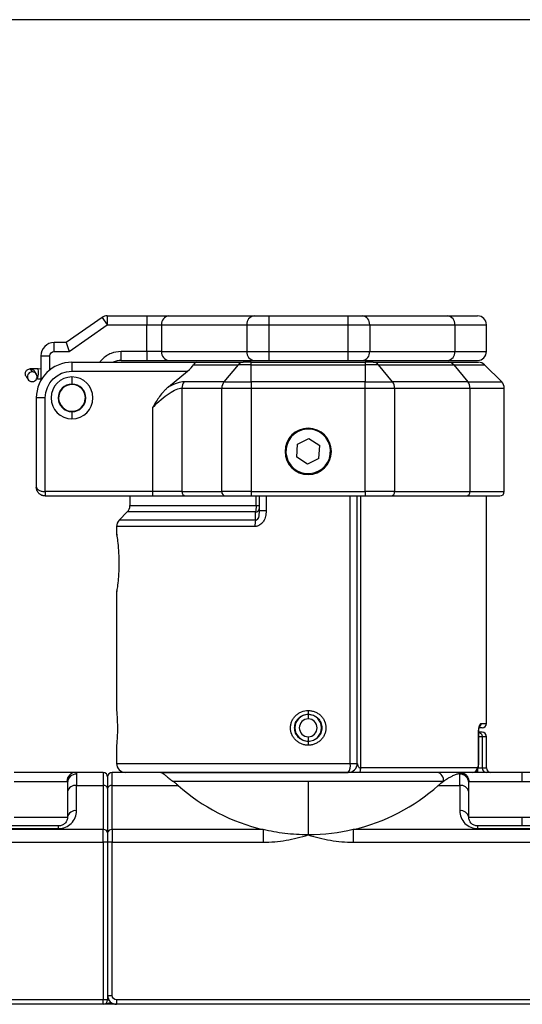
# Model space of a CAD drawing. Header units: millimetres. Extents: x 19 to 819, y 19 to 629.
# Tile 3 of 70: x 138 to 194, y 101 to 211. Entities that reach past the tile are written whole.
import ezdxf

# ---------------------------------------------------------------- set-up
doc = ezdxf.new("R2010")
doc.units = ezdxf.units.MM
doc.header["$LTSCALE"] = 3
doc.linetypes.add('SLD-Solid', pattern=[0])
doc.layers.add('DIMENSIONS', color=140, linetype='SLD-Solid', lineweight=25)
doc.styles.add('SLDTEXTSTYLE0', font='VERDANA.TTF')
doc.dimstyles.new('SLDDIMSTYLE4', dxfattribs={"dimtxt": 6.474023, "dimasz": 9.906, "dimexe": 0, "dimexo": 0.0625, "dimgap": 1.618506, "dimtad": 0, "dimtih": 1, "dimtoh": 1, "dimrnd": 1e-09, "dimzin": 12, "dimdsep": 46, "dimtxsty": 'SLDTEXTSTYLE0', "dimsah": 1, "dimcen": 0.09, "dimadec": 0, "dimazin": 3, "dimtfac": 1, "dimtofl": 0, "dimtmove": 0, "dimatfit": 3, "dimfxl": 0, "dimfrac": 2, "dimtolj": 1, "dimtzin": 12, "dimarcsym": 0})

# ---------------------------------------------------------------- blocks, each defined once
blk = doc.blocks.new('_D_6')
at = {"layer": 'DIMENSIONS'}
for p, q in [((217.24, 210.94), (28.54, 210.94)), ((38.06, 210.94), (38.06, 166.06)), ((28.45, 154.33), (26.27, 154.33)), ((26.27, 154.33), (26.27, 144.04)), ((47.68, 154.33), (49.86, 154.33)), ((49.86, 154.33), (49.86, 144.04)), ((26.27, 144.04), (28.45, 144.04)), ((49.86, 144.04), (47.68, 144.04)), ((38.06, 100.53), (38.06, 142.59)), ((88.03, 100.53), (28.54, 100.53))]:
    blk.add_line(p, q, dxfattribs=at)
for points in [[(38.06, 210.94), (36.54, 201.03), (39.59, 201.03)], [(38.06, 100.53), (39.59, 110.44), (36.54, 110.44)]]:
    blk.add_solid(points, dxfattribs=at)
at = {"layer": 'DIMENSIONS', "char_height": 6.35, "attachment_point": 1, "style": 'SLDTEXTSTYLE0'}
for s, insert in [('110.4', (25.75, 163.84)), ('4.35', (28.45, 152.1))]:
    blk.add_mtext(s, dxfattribs=dict(at, insert=insert))

msp = doc.modelspace()

# ---------------------------------------------------------------- linework, layer by layer
for p, q in [((147.2258, 177.5489), (143.1997, 174.7298)), ((143.515, 173.7298), (147.7994, 176.7298)), ((147.2258, 177.5489), (147.7994, 176.7298)), ((147.7994, 177.7298), (147.7994, 176.7298)), ((147.7994, 177.7298), (152.2395, 177.7298)), ((147.7994, 176.7298), (152.2395, 176.7298)), ((152.2395, 177.7298), (152.2395, 176.7298)), ((152.2395, 176.7298), (153.8853, 176.7298)), ((152.2395, 173.7298), (152.2395, 176.7298)), ((153.8853, 176.7298), (153.8889, 176.7298)), ((153.8853, 176.7298), (153.8853, 173.7298)), ((153.8889, 176.7298), (163.4488, 176.7298)), ((153.8889, 176.7298), (153.8889, 173.7298)), ((154.7116, 177.7298), (164.2716, 177.7298)), ((163.4488, 176.7298), (165.917, 176.7298)), ((163.4488, 176.7298), (163.4488, 173.7298)), ((165.917, 177.7298), (165.917, 176.7298)), ((165.917, 177.7298), (174.7697, 177.7298)), ((165.917, 176.7298), (174.7697, 176.7298)), ((165.917, 176.7298), (165.917, 173.7298)), ((174.7697, 177.7298), (174.7697, 176.7298)), ((174.7697, 176.7298), (177.2379, 176.7298)), ((174.7697, 176.7298), (174.7697, 173.7298)), ((176.4152, 177.7298), (185.9751, 177.7298)), ((177.2379, 176.7298), (177.2379, 173.7298)), ((177.2379, 176.7298), (186.7979, 176.7298)), ((186.7979, 176.7298), (186.7979, 173.7298)), ((186.7979, 176.7298), (190.3434, 176.7298)), ((190.3434, 173.7298), (190.3434, 176.7298)), ((141.8434, 173.7298), (141.8434, 174.7298)), ((143.1997, 174.7298), (141.8434, 174.7298)), ((143.1997, 174.7298), (143.515, 173.7298)), ((141.8434, 173.7298), (143.515, 173.7298)), ((152.2395, 173.7298), (149.3434, 173.7298)), ((149.3434, 172.7298), (149.3434, 173.7298)), ((153.8853, 173.7298), (152.2395, 173.7298)), ((152.2395, 173.7298), (152.2395, 172.7298)), ((153.8853, 173.7298), (153.8889, 173.7298)), ((153.8889, 173.7298), (163.4488, 173.7298)), ((163.4488, 173.7298), (165.917, 173.7298)), ((165.917, 173.7298), (165.917, 172.7298)), ((165.917, 173.7298), (174.7697, 173.7298)), ((174.7697, 173.7298), (174.7697, 172.7298)), ((174.7697, 173.7298), (177.2379, 173.7298)), ((177.2379, 173.7298), (186.7979, 173.7298)), ((186.7979, 173.7298), (190.3434, 173.7298)), ((140.3434, 173.2298), (140.3434, 170.4663)), ((140.3434, 173.2298), (141.3434, 173.2298)), ((141.3434, 171.6523), (141.3434, 173.2298)), ((143.8434, 172.5298), (143.8434, 171.5298)), ((143.8434, 172.5298), (157.8314, 172.5298)), ((149.3434, 172.7298), (152.2395, 172.7298)), ((154.7116, 172.7298), (164.2716, 172.7298)), ((157.459, 172.2369), (162.4716, 172.2369)), ((157.8314, 172.5298), (163.0547, 172.5298)), ((162.4716, 172.2369), (160.8931, 170.3227)), ((163.9501, 172.2369), (162.4716, 172.2369)), ((163.9501, 172.2369), (163.9501, 172.5298)), ((163.9501, 172.5298), (176.7366, 172.5298)), ((163.9501, 170.3227), (163.9501, 172.2369)), ((163.9501, 172.2369), (176.7366, 172.2369)), ((165.917, 172.7298), (174.7697, 172.7298)), ((176.4152, 172.7298), (185.9751, 172.7298)), ((176.7366, 172.5298), (176.7366, 172.2369)), ((176.7366, 172.2369), (176.7366, 170.3227)), ((178.2151, 172.2369), (176.7366, 172.2369)), ((177.632, 172.5298), (186.0819, 172.5298)), ((179.7936, 170.3227), (178.2151, 172.2369)), ((178.2151, 172.2369), (186.665, 172.2369)), ((186.665, 172.2369), (188.2435, 170.3227)), ((186.665, 172.2369), (190.1363, 172.2369)), ((192.0505, 170.3227), (190.1363, 172.2369)), ((139.1513, 171.7798), (139.3695, 171.4426)), ((139.8453, 171.1953), (139.6348, 171.5206)), ((140.3434, 171.7609), (140.0545, 171.7794)), ((143.8434, 171.5298), (156.8024, 171.5298)), ((154.6684, 169.77), (156.8024, 171.5298)), ((138.6985, 170.9428), (138.9227, 170.5962)), ((139.8903, 170.7092), (139.9966, 170.703)), ((139.984, 170.6817), (140.3434, 170.6586)), ((143.8434, 170.8798), (143.8434, 170.0798)), ((160.8931, 170.3227), (156.4167, 170.3227)), ((160.8931, 170.3227), (163.9501, 170.3227)), ((163.9501, 170.3227), (163.9501, 169.6155)), ((176.7366, 170.3227), (163.9501, 170.3227)), ((176.7366, 169.6155), (176.7366, 170.3227)), ((176.7366, 170.3227), (179.7936, 170.3227)), ((188.2435, 170.3227), (179.7936, 170.3227)), ((188.2435, 170.3227), (192.0505, 170.3227)), ((156.1751, 169.6155), (160.6516, 169.6155)), ((156.1751, 169.6155), (156.1751, 158.0298)), ((160.6516, 169.6155), (163.9501, 169.6155)), ((160.6516, 158.0298), (160.6516, 169.6155)), ((163.9501, 169.6155), (176.7366, 169.6155)), ((163.9501, 169.6155), (163.9501, 158.0298)), ((176.7366, 158.0298), (176.7366, 169.6155)), ((176.7366, 169.6155), (180.0351, 169.6155)), ((180.0351, 169.6155), (180.0351, 158.0298)), ((180.0351, 169.6155), (188.485, 169.6155)), ((188.485, 169.6155), (188.485, 158.0298)), ((188.485, 169.6155), (192.3434, 169.6155)), ((192.3434, 158.0298), (192.3434, 169.6155)), ((139.8434, 168.5298), (139.8434, 158.5298)), ((140.8434, 168.5298), (139.8434, 168.5298)), ((140.8434, 158.0298), (140.8434, 168.5298)), ((143.8434, 166.9798), (143.8434, 166.1798)), ((152.8767, 167.444), (152.8767, 158.0298)), ((170.3434, 165.0298), (170.3434, 165.1298)), ((169.1384, 163.3244), (170.429, 163.9706)), ((170.429, 163.9706), (171.634, 163.176)), ((169.0527, 161.8835), (169.1384, 163.3244)), ((171.5483, 161.7352), (171.634, 163.176)), ((170.2577, 161.0889), (169.0527, 161.8835)), ((171.5483, 161.7352), (170.2577, 161.0889)), ((170.3434, 159.9298), (170.3434, 160.0298)), ((152.8767, 158.0298), (140.8434, 158.0298)), ((140.8434, 158.0298), (140.8434, 157.5298)), ((156.1751, 158.0298), (152.8767, 158.0298)), ((152.8767, 158.0298), (152.8767, 157.5298)), ((156.1751, 158.0298), (160.6516, 158.0298)), ((163.9501, 158.0298), (160.6516, 158.0298)), ((163.9501, 158.0298), (163.9501, 157.5298)), ((163.9501, 158.0298), (176.7366, 158.0298)), ((180.0351, 158.0298), (176.7366, 158.0298)), ((176.7366, 158.0298), (176.7366, 157.5298)), ((180.0351, 158.0298), (188.485, 158.0298)), ((188.485, 158.0298), (192.3434, 158.0298)), ((140.8434, 157.5298), (152.8767, 157.5298)), ((150.3434, 157.5298), (150.3434, 156.444)), ((156.5874, 157.5298), (161.0639, 157.5298)), ((163.9501, 157.5298), (176.7366, 157.5298)), ((164.4897, 156.444), (164.4897, 157.5298)), ((164.8434, 157.5298), (164.8434, 155.8563)), ((165.6239, 157.5298), (165.6239, 155.8563)), ((175.0629, 127.5298), (175.0629, 157.5298)), ((175.8434, 127.5298), (175.8434, 157.5298)), ((176.197, 157.5298), (176.197, 127.0298)), ((179.6228, 157.5298), (188.0727, 157.5298)), ((190.3434, 132.0298), (190.3434, 157.5298)), ((149.1363, 154.8227), (150.0505, 155.7369)), ((164.4461, 155.7369), (150.0505, 155.7369)), ((150.3434, 156.444), (164.4897, 156.444)), ((164.4418, 154.8227), (164.4461, 155.7369)), ((164.4897, 156.444), (164.8434, 156.444)), ((165.6239, 155.8563), (164.8434, 155.8563)), ((164.4418, 154.8227), (149.1363, 154.8227)), ((148.8434, 154.1155), (148.8434, 153.2686)), ((164.3603, 154.1155), (148.8434, 154.1155)), ((148.8661, 146.8916), (148.8646, 146.8708)), ((148.8434, 146.7903), (148.8434, 133.5072)), ((148.8573, 146.8189), (148.8528, 146.7903)), ((170.3434, 133.0548), (170.8886, 132.9462)), ((170.3434, 133.0298), (170.3434, 132.5298)), ((170.3455, 133.474), (170.345, 133.0548)), ((189.7409, 132.0298), (190.3434, 132.0298)), ((170.3434, 130.5298), (170.3434, 130.0298)), ((189.4541, 127.5298), (189.4541, 131.0298)), ((189.4541, 131.0298), (189.4763, 131.0298)), ((189.4763, 127.5298), (189.4763, 131.0298)), ((189.8626, 130.5298), (189.4763, 130.5298)), ((189.8626, 130.5298), (189.8626, 127.0298)), ((190.3434, 130.5298), (189.8626, 130.5298)), ((190.3434, 127.0298), (190.3434, 130.5298)), ((148.8434, 129.5524), (148.8434, 127.5298)), ((170.3434, 130.0048), (170.3434, 129.5855)), ((148.8434, 127.5298), (175.0629, 127.5298)), ((175.0629, 127.5298), (175.8434, 127.5298)), ((189.2883, 127.0298), (176.197, 127.0298)), ((189.3746, 127.0298), (189.8626, 127.0298)), ((189.3746, 126.5298), (189.3746, 126.9686)), ((189.4763, 127.5298), (189.4541, 127.5298)), ((189.8626, 127.0298), (190.3434, 127.0298)), ((147.3434, 126.5298), (144.2609, 126.5298)), ((144.3434, 126.3472), (144.3434, 125.0653)), ((147.3434, 126.5298), (147.3434, 125.0653)), ((148.3434, 125.0653), (148.3434, 126.5298)), ((153.7952, 126.5298), (148.3434, 126.5298)), ((187.3434, 125.0653), (187.3434, 126.3472)), ((194.3434, 125.5298), (194.3434, 126.5298)), ((137.3434, 125.5298), (143.2727, 125.5298)), ((144.3434, 122.2369), (144.3434, 125.0653)), ((144.3434, 125.0653), (147.3434, 125.0653)), ((147.3434, 125.0653), (147.3434, 120.1155)), ((148.3434, 125.0653), (155.7515, 125.0653)), ((148.3434, 120.1155), (148.3434, 125.0653)), ((170.3434, 125.5298), (155.1688, 125.5298)), ((170.3434, 125.5298), (170.3434, 119.5298)), ((185.518, 125.5298), (170.3434, 125.5298)), ((184.9352, 125.0653), (187.3434, 125.0653)), ((187.3434, 125.0653), (187.3434, 122.2369)), ((188.3643, 125.5298), (194.3434, 125.5298)), ((194.3434, 125.5298), (200.2727, 125.5298)), ((143.3434, 124.3582), (143.3434, 121.5298)), ((147.8434, 124.7117), (147.8434, 119.762)), ((188.3434, 121.5298), (188.3434, 124.3582)), ((137.3434, 121.5298), (143.3434, 121.5298)), ((188.3434, 121.5298), (194.3434, 121.5298)), ((194.3434, 121.5298), (200.3434, 121.5298)), ((194.3434, 120.5298), (194.3434, 121.5298)), ((142.3434, 120.5298), (132.3434, 120.5298)), ((142.3434, 120.2369), (142.3434, 120.5298)), ((189.3434, 120.5298), (189.3434, 120.2369)), ((199.3434, 120.5298), (189.3434, 120.5298)), ((147.3434, 120.1155), (118.3863, 120.1155)), ((132.3434, 120.2369), (142.3434, 120.2369)), ((147.3434, 118.7013), (147.3434, 120.1155)), ((148.3434, 120.1155), (148.3434, 118.7013)), ((165.3004, 120.1155), (148.3434, 120.1155)), ((165.3004, 120.1155), (165.3004, 118.7013)), ((175.3863, 120.1155), (175.3863, 118.7013)), ((204.3434, 120.1155), (175.3863, 120.1155)), ((189.3434, 120.2369), (199.3434, 120.2369)), ((118.3863, 118.7013), (147.3434, 118.7013)), ((147.3434, 118.7013), (147.3434, 101.0298)), ((147.8434, 118.7013), (147.3434, 118.7013)), ((147.8434, 118.7013), (147.8434, 101.0298)), ((147.8434, 118.7013), (147.8434, 101.5298)), ((148.3434, 118.7013), (147.8434, 118.7013)), ((148.3434, 101.5298), (148.3434, 118.7013)), ((148.3434, 118.7013), (165.3004, 118.7013)), ((175.3863, 118.7013), (204.3434, 118.7013)), ((147.3434, 101.0298), (91.8434, 101.0298)), ((147.3434, 100.5298), (91.8434, 100.5298)), ((147.3434, 100.5298), (147.3434, 101.0298)), ((147.8434, 101.0298), (147.3434, 101.0298)), ((148.8434, 100.5298), (147.3434, 100.5298)), ((147.8434, 101.5298), (148.3434, 101.5298)), ((147.8434, 101.0298), (147.9773, 101.0298)), ((204.3434, 101.0298), (148.8434, 101.0298)), ((148.8434, 101.0298), (148.8434, 100.5298)), ((204.3434, 100.5298), (148.8434, 100.5298))]:
    msp.add_line(p, q)
at = {"flags": 128}
for points in [[(148.8715, 153.1495), (148.8626, 153.1834), (148.8573, 153.2406)], [(148.8573, 146.8189), (148.8626, 146.8761), (148.8661, 146.8917)], [(176.197, 127.0298), (176.1942, 126.9322), (176.1859, 126.8384), (176.1724, 126.752), (176.1542, 126.6762), (176.132, 126.614), (176.1067, 126.5678), (176.0792, 126.5394), (176.0507, 126.5298)]]:
    msp.add_lwpolyline(points, dxfattribs=at)
for centre, radius, start, end in [((147.7994, 176.7298), 1, 90, 125), ((154.8063, 176.8105), 0.9245, 96.089692, 185.008171), ((154.8098, 176.8105), 0.9244, 96.096969, 185.013061), ((164.3698, 176.8105), 0.9244, 96.096969, 185.013061), ((176.317, 176.8105), 0.9244, 354.986939, 83.903031), ((185.877, 176.8105), 0.9244, 354.986939, 83.903031), ((189.3434, 176.7298), 1, 0, 90), ((141.8434, 173.2298), 1.5, 90, 180), ((154.8063, 173.6491), 0.9245, 174.991829, 263.910308), ((154.8098, 173.649), 0.9244, 174.986939, 263.903031), ((164.3698, 173.649), 0.9244, 174.986939, 263.903031), ((176.317, 173.649), 0.9244, 276.096969, 5.013061), ((185.877, 173.649), 0.9244, 276.096969, 5.013061), ((189.3434, 173.7298), 1, 270, 0), ((143.8434, 168.5298), 4, 90, 180), ((149.3434, 170.7298), 2, 90, 115.841933), ((163.0715, 171.7695), 0.7604, 91.263552, 142.078017), ((177.6152, 171.7695), 0.7604, 37.921983, 88.736448), ((186.0651, 171.7695), 0.7604, 37.921983, 88.736448), ((189.4292, 171.5298), 1, 45, 90), ((136.9931, 171.425), 3.0819, 346.042816, 6.602943), ((143.8434, 168.5298), 2.35, 90, 270), ((143.8434, 168.5298), 1.55, 90, 180), ((143.8434, 168.5298), 1.5, 339.038798, 159.038798), ((143.8434, 168.5298), 2.35, 270, 90), ((143.8434, 168.5298), 1.55, 0, 90), ((157.2905, 169.6294), 1.1155, 141.572622, 180.710279), ((161.767, 169.6294), 1.1155, 141.572622, 180.710279), ((178.9198, 169.6294), 1.1155, 359.289721, 38.427378), ((187.3696, 169.6294), 1.1155, 359.289721, 38.427378), ((191.3434, 169.6155), 1, 0, 45), ((143.8434, 168.5298), 1.5, 159.038798, 339.038798), ((143.8434, 168.5298), 1.55, 180, 270), ((143.8434, 168.5298), 1.55, 270, 0), ((170.3434, 162.5298), 2.6, 90, 270), ((170.3434, 162.5298), 2.5, 26.597195, 206.597195), ((170.3434, 162.5298), 2.6, 270, 90), ((170.3434, 162.5298), 2.5, 206.597195, 26.597195), ((156.6359, 157.9898), 0.4626, 175.038982, 263.980314), ((161.1124, 157.9898), 0.4626, 175.038982, 263.980314), ((179.5743, 157.9898), 0.4626, 276.019686, 4.961018), ((188.0242, 157.9898), 0.4626, 276.019686, 4.961018), ((191.8434, 158.0298), 0.5, 270, 0), ((149.3434, 156.444), 1, 315, 0), ((164.4337, 156.1507), 0.4141, 271.715045, 351.622555), ((149.8434, 154.1155), 1, 135, 180), ((167.1224, 154.1554), 2.7624, 166.022286, 180.82687), ((170.3434, 131.5298), 1.5, 90, 270), ((170.3434, 131.5298), 1, 90, 270), ((170.3434, 131.5298), 1.525, 89.937656, 90), ((170.3434, 131.5298), 1.5, 270, 90), ((170.3434, 131.5298), 1, 270, 90), ((189.2383, 132.0267), 0.5027, 304.053976, 0.352842), ((189.8434, 132.0298), 0.5, 270, 0), ((189.8434, 130.5298), 0.5, 360, 90), ((149.8434, 127.5298), 1, 180, 270), ((173.7594, 127.2918), 1.3251, 324.893249, 10.345237), ((174.8434, 127.5298), 1, 270, 0), ((188.8011, 127.0169), 0.4873, 271.593965, 1.509854), ((190.3566, 127.0238), 0.4941, 179.311447, 269.294486), ((190.8434, 127.0298), 0.5, 180, 270), ((144.2669, 125.5356), 0.9942, 90.341341, 180.337322), ((144.3254, 125.3651), 0.9823, 88.95437, 178.914736), ((147.3434, 126.0298), 0.5, 0, 90), ((148.3434, 126.0298), 0.5, 90, 180), ((184.6382, 125.6608), 0.8895, 351.526901, 77.665467), ((187.3613, 125.3651), 0.9823, 1.085264, 91.04563), ((187.3497, 125.4249), 0.9976, 1.096009, 90.110432), ((144.2184, 124.1814), 0.8927, 81.950533, 168.578246), ((147.4059, 124.6234), 0.4463, 11.421754, 98.049467), ((148.2809, 124.6234), 0.4463, 81.950533, 168.578246), ((170.3434, 141.5298), 22, 228.450659, 256.748522), ((170.3434, 141.5298), 22, 283.251478, 311.549341), ((187.4684, 124.1814), 0.8927, 11.421754, 98.049467), ((144.2184, 121.353), 0.8927, 81.950533, 168.578246), ((187.4684, 121.353), 0.8927, 11.421754, 98.049467), ((147.4059, 119.6736), 0.4463, 11.421754, 98.049467), ((148.2809, 119.6736), 0.4463, 81.950533, 168.578246), ((147.3434, 101.0298), 0.5, 270, 0), ((148.8434, 101.5298), 1, 180, 270)]:
    msp.add_arc(centre, radius, start, end)
for centre, major_axis, ratio, start_param, end_param in [((156.1164, 171.5298), (1.3737, 0.9404), 0.24752939, 5.05933433, 5.84473249), ((157.8314, 171.5298), (0, 1), 0.52668166, 0, 0.78539816)]:
    msp.add_ellipse(centre, major_axis=major_axis, ratio=ratio, start_param=start_param, end_param=end_param)
for points, knots in [([(152.2395, 177.7298), (152.2991, 177.7298), (152.4181, 177.7298), (152.5958, 177.7298), (152.7724, 177.7298), (153.0088, 177.7298), (153.3008, 177.7298), (153.6368, 177.7298), (153.9523, 177.7298), (154.2383, 177.7298), (154.4953, 177.7298), (154.6372, 177.7298), (154.7082, 177.7298)], [0, 0, 0, 0, 0.06167221, 0.12314747, 0.18464485, 0.24638315, 0.37312957, 0.50005391, 0.62680034, 0.75372469, 0.87681825, 1, 1, 1, 1]), ([(164.2716, 177.7298), (164.2947, 177.7298), (164.3409, 177.7298), (164.4172, 177.7298), (164.4986, 177.7298), (164.6155, 177.7298), (164.7754, 177.7298), (164.9855, 177.7298), (165.2096, 177.7298), (165.442, 177.7298), (165.679, 177.7298), (165.8377, 177.7298), (165.917, 177.7298)], [0, 0, 0, 0, 0.061656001, 0.123126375, 0.184629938, 0.246385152, 0.373085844, 0.500053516, 0.626754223, 0.753721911, 0.876794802, 1, 1, 1, 1]), ([(174.7697, 177.7298), (174.8094, 177.7298), (174.8887, 177.7298), (175.0072, 177.7298), (175.1249, 177.7298), (175.2824, 177.7298), (175.477, 177.7298), (175.7009, 177.7298), (175.9113, 177.7298), (176.1018, 177.7298), (176.2732, 177.7298), (176.3678, 177.7298), (176.4152, 177.7298)], [0, 0, 0, 0, 0.061656, 0.12312638, 0.18462994, 0.24638515, 0.37308584, 0.50005352, 0.62675422, 0.75372191, 0.8767948, 1, 1, 1, 1]), ([(185.9751, 177.7298), (186.0492, 177.7298), (186.1972, 177.7298), (186.4105, 177.7298), (186.6173, 177.7298), (186.8169, 177.7298), (187.0095, 177.7298), (187.1951, 177.7298), (187.5292, 177.7298), (187.9731, 177.7298), (188.4621, 177.7298), (188.8506, 177.7298), (189.0858, 177.7298), (189.219, 177.7298), (189.2904, 177.7298), (189.3351, 177.7298), (189.3406, 177.7298), (189.3434, 177.7298)], [0, 0, 0, 0, 0.03431409, 0.06859315, 0.10285191, 0.13710512, 0.17136755, 0.20565392, 0.23997897, 0.36412549, 0.48831748, 0.61543329, 0.74259566, 0.80697789, 0.87127428, 0.93558246, 1, 1, 1, 1]), ([(149.3434, 173.7298), (148.9657, 173.6898), (148.3826, 173.6282), (147.6867, 173.252), (147.2513, 172.9136), (147.0437, 172.6402), (146.9599, 172.5298)], [0, 0, 0, 0, 0.40698663, 0.628326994, 0.849861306, 1, 1, 1, 1]), ([(186.0819, 172.5298), (186.1555, 172.5298), (186.3027, 172.5298), (186.5149, 172.5298), (186.7205, 172.5298), (186.919, 172.5298), (187.1105, 172.5298), (187.295, 172.5298), (187.6271, 172.5298), (188.0682, 172.5298), (188.554, 172.5298), (188.9398, 172.5298), (189.1734, 172.5298), (189.3057, 172.5298), (189.3766, 172.5298), (189.4209, 172.5298), (189.4264, 172.5298), (189.4292, 172.5298)], [0, 0, 0, 0, 0.03432957, 0.06862448, 0.10289931, 0.13716867, 0.17144717, 0.20574941, 0.24008997, 0.36424676, 0.48844914, 0.61554124, 0.74268001, 0.80704053, 0.8713164, 0.93560409, 1, 1, 1, 1]), ([(138.7036, 170.9456), (138.6819, 170.9792), (138.6274, 171.064), (138.6003, 171.2273), (138.6242, 171.405), (138.7022, 171.5579), (138.8256, 171.6829), (138.9803, 171.7643), (139.0988, 171.7751), (139.1513, 171.7798)], [0, 0, 0, 0, 0.10187647, 0.25655725, 0.41096412, 0.55802359, 0.69233634, 0.86369594, 1, 1, 1, 1]), ([(139.3695, 171.4426), (139.3238, 171.4411), (139.2722, 171.4338), (139.1607, 171.3975), (139.1006, 171.368), (138.9858, 171.2767), (138.9316, 171.2141), (138.8546, 171.0601), (138.8329, 170.9688), (138.8378, 170.7865), (138.8642, 170.6968), (138.9492, 170.5481), (139.0067, 170.4892), (139.1261, 170.4056), (139.1877, 170.3802), (139.3009, 170.3512), (139.3528, 170.3474), (139.3985, 170.3489)], [0, 0, 0, 0, 0.125, 0.125, 0.25, 0.25, 0.375, 0.375, 0.5, 0.5, 0.625, 0.625, 0.75, 0.75, 0.875, 0.875, 1, 1, 1, 1]), ([(140.0545, 171.7794), (139.9843, 171.7835), (139.843, 171.7918), (139.6299, 171.7984), (139.4417, 171.7996), (139.2628, 171.794), (139.1883, 171.7845), (139.1513, 171.7798)], [0, 0, 0, 0, 0.18312902, 0.36854205, 0.56309955, 0.78282501, 1, 1, 1, 1]), ([(139.1513, 171.7798), (139.2042, 171.7761), (139.3239, 171.7676), (139.4801, 171.6872), (139.5895, 171.5951), (139.6233, 171.5306), (139.6324, 171.5131)], [0, 0, 0, 0, 0.27625954, 0.62452184, 0.89780146, 1, 1, 1, 1]), ([(139.3985, 170.3489), (139.4442, 170.3504), (139.4958, 170.3577), (139.6072, 170.3941), (139.6674, 170.4235), (139.7821, 170.5149), (139.8364, 170.5774), (139.9134, 170.7315), (139.935, 170.8228), (139.9302, 171.0051), (139.9037, 171.0948), (139.8187, 171.2435), (139.7612, 171.3023), (139.6419, 171.3859), (139.5803, 171.4113), (139.4671, 171.4403), (139.4152, 171.4441), (139.3695, 171.4426)], [0, 0, 0, 0, 0.125, 0.125, 0.25, 0.25, 0.375, 0.375, 0.5, 0.5, 0.625, 0.625, 0.75, 0.75, 0.875, 0.875, 1, 1, 1, 1]), ([(154.6684, 169.77), (154.6563, 169.7602), (154.6324, 169.7406), (154.5858, 169.7001), (154.5048, 169.6293), (154.3481, 169.4823), (154.0506, 169.1721), (153.6828, 168.7088), (153.2665, 168.0992), (153.0147, 167.676), (152.8767, 167.444)], [0, 0, 0, 0, 0.01586703, 0.03142681, 0.06276865, 0.12526431, 0.24986176, 0.49935474, 0.72558492, 1, 1, 1, 1]), ([(152.8767, 167.444), (153.5236, 168.1108), (154.1688, 168.663), (155.3125, 169.416), (155.8095, 169.6155), (156.1751, 169.6155)], [0, 0, 0, 0, 0.5, 0.5, 1, 1, 1, 1]), ([(139.8434, 158.5298), (139.8442, 158.5139), (139.8459, 158.4839), (139.8581, 158.4418), (139.8743, 158.4049), (139.8929, 158.3734), (139.9309, 158.321), (140.0026, 158.2529), (140.1325, 158.1733), (140.2875, 158.1103), (140.4651, 158.0644), (140.6524, 158.0353), (140.7805, 158.0316), (140.8434, 158.0298)], [0, 0, 0, 0, 0.064023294, 0.121264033, 0.171721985, 0.215397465, 0.252291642, 0.393298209, 0.517977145, 0.646632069, 0.769291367, 0.886771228, 1, 1, 1, 1]), ([(140.8434, 157.5298), (140.8122, 157.5306), (140.7494, 157.5323), (140.6553, 157.5462), (140.5616, 157.5686), (140.4693, 157.6006), (140.3793, 157.6421), (140.2928, 157.693), (140.2107, 157.7531), (140.1117, 157.8425), (140.0025, 157.9755), (139.9153, 158.1432), (139.8557, 158.3314), (139.8479, 158.4566), (139.8434, 158.5298)], [0, 0, 0, 0, 0.05619669, 0.11333413, 0.17153855, 0.23092938, 0.29161904, 0.35371291, 0.41730937, 0.48250001, 0.60710436, 0.74808135, 0.85289832, 1, 1, 1, 1]), ([(165.6239, 155.8563), (165.623, 155.8047), (165.6214, 155.7027), (165.608, 155.5515), (165.5864, 155.4039), (165.5446, 155.2062), (165.4688, 154.9671), (165.3318, 154.6949), (165.1516, 154.4566), (164.9589, 154.2972), (164.7881, 154.2047), (164.6499, 154.1541), (164.5063, 154.1215), (164.4089, 154.1175), (164.3603, 154.1155)], [0, 0, 0, 0, 0.063914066, 0.12657492, 0.188213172, 0.249071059, 0.377350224, 0.498873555, 0.627622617, 0.749213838, 0.811680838, 0.87433385, 0.937221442, 1, 1, 1, 1]), ([(164.8434, 155.8563), (164.8434, 155.7266), (164.8367, 155.6003), (164.8073, 155.356), (164.7846, 155.2384), (164.7191, 155.0315), (164.6757, 154.9416), (164.5686, 154.8264), (164.5058, 154.8041), (164.4418, 154.8227)], [0, 0, 0, 0, 0.25, 0.25, 0.5, 0.5, 0.75, 0.75, 1, 1, 1, 1]), ([(148.8517, 153.2767), (148.8506, 153.2838), (148.8448, 153.3207), (148.9121, 152.8899), (149.0174, 152.032), (149.0896, 151.018), (149.1087, 150.1559), (149.102, 149.5011), (149.0758, 148.8661), (149.0205, 148.0901), (148.9244, 147.2582), (148.8796, 146.9653), (148.8573, 146.8189)], [0, 0, 0, 0, 0.03268239, 0.17068012, 0.30859837, 0.44644166, 0.5157629, 0.58505208, 0.65429735, 0.72385044, 0.86192173, 1, 1, 1, 1]), ([(148.8434, 133.5072), (148.8434, 133.5072), (148.8446, 133.4946), (148.8492, 133.4452), (148.8527, 133.4078), (148.8614, 133.3102), (148.8665, 133.2503), (148.8778, 133.1085), (148.8841, 133.0257), (148.8965, 132.8444), (148.9026, 132.7453), (148.9142, 132.5295), (148.9196, 132.4138), (148.9329, 132.0552), (148.9382, 131.7923), (148.9383, 131.4014), (148.937, 131.2691), (148.9322, 131.013), (148.9286, 130.8888), (148.9197, 130.6477), (148.9143, 130.5318), (148.9028, 130.3173), (148.8966, 130.2172), (148.8841, 130.0338), (148.878, 129.9527), (148.8666, 129.8108), (148.8614, 129.7496), (148.8527, 129.6519), (148.8493, 129.6151), (148.8446, 129.5652), (148.8434, 129.5524), (148.8434, 129.5524)], [0, 0, 0, 0, 0.0625, 0.0625, 0.125, 0.125, 0.1875, 0.1875, 0.25, 0.25, 0.3125, 0.3125, 0.375, 0.375, 0.5, 0.5, 0.5625, 0.5625, 0.625, 0.625, 0.6875, 0.6875, 0.75, 0.75, 0.8125, 0.8125, 0.875, 0.875, 0.9375, 0.9375, 1, 1, 1, 1]), ([(170.3434, 129.5855), (170.2135, 129.5855), (170.0856, 129.5979), (169.8338, 129.6464), (169.7087, 129.683), (169.4695, 129.779), (169.3559, 129.8379), (169.1403, 129.9772), (169.0378, 130.0585), (168.8536, 130.2369), (168.7707, 130.3344), (168.6241, 130.5465), (168.5611, 130.6605), (168.4099, 131.0135), (168.3564, 131.2723), (168.3562, 131.657), (168.3694, 131.7873), (168.4212, 132.0394), (168.4596, 132.1617), (168.5609, 132.3987), (168.6241, 132.5128), (168.7697, 132.7237), (168.8529, 132.822), (169.0392, 133.0023), (169.1397, 133.0819), (169.355, 133.2211), (169.471, 133.2812), (169.8294, 133.4247), (170.0857, 133.4743), (170.3455, 133.474)], [0, 0, 0, 0, 0.0625, 0.0625, 0.125, 0.125, 0.1875, 0.1875, 0.25, 0.25, 0.3125, 0.3125, 0.375, 0.375, 0.5, 0.5, 0.5625, 0.5625, 0.625, 0.625, 0.6875, 0.6875, 0.75, 0.75, 0.8125, 0.8125, 0.875, 0.875, 1, 1, 1, 1]), ([(170.3434, 130.0048), (170.2425, 130.0048), (170.1434, 130.0147), (169.9484, 130.0534), (169.8515, 130.0828), (169.6669, 130.1594), (169.5793, 130.2062), (169.4136, 130.3169), (169.3353, 130.3812), (169.1245, 130.592), (169.0109, 130.762), (168.8587, 131.1288), (168.8185, 131.3296), (168.8183, 131.6282), (168.8282, 131.7293), (168.8671, 131.9249), (168.8959, 132.02), (168.9723, 132.2048), (169.0199, 132.294), (169.1302, 132.4591), (169.1933, 132.5362), (169.3354, 132.6786), (169.4123, 132.7416), (169.5773, 132.8521), (169.6665, 132.9), (169.9433, 133.0149), (170.1417, 133.0548), (170.3434, 133.0548)], [0, 0, 0, 0, 0.0625, 0.0625, 0.125, 0.125, 0.1875, 0.1875, 0.25, 0.25, 0.375, 0.375, 0.5, 0.5, 0.5625, 0.5625, 0.625, 0.625, 0.6875, 0.6875, 0.75, 0.75, 0.8125, 0.8125, 0.875, 0.875, 1, 1, 1, 1]), ([(170.3455, 133.474), (170.4754, 133.4739), (170.6031, 133.4614), (170.8546, 133.4127), (170.9797, 133.376), (171.2186, 133.2798), (171.3321, 133.2209), (171.5474, 133.0816), (171.6498, 133.0002), (171.8338, 132.8219), (171.9166, 132.7244), (172.063, 132.5124), (172.1259, 132.3985), (172.2769, 132.0457), (172.3304, 131.787), (172.3306, 131.4026), (172.3174, 131.2725), (172.2656, 131.0205), (172.2274, 130.8983), (172.1262, 130.6615), (172.0631, 130.5474), (171.9177, 130.3366), (171.8346, 130.2384), (171.6485, 130.0581), (171.5481, 129.9784), (171.3332, 129.8392), (171.2173, 129.7791), (170.9786, 129.6832), (170.8558, 129.6471), (170.6034, 129.5981), (170.4732, 129.5855), (170.3434, 129.5855)], [0, 0, 0, 0, 0.0625, 0.0625, 0.125, 0.125, 0.1875, 0.1875, 0.25, 0.25, 0.3125, 0.3125, 0.375, 0.375, 0.5, 0.5, 0.5625, 0.5625, 0.625, 0.625, 0.6875, 0.6875, 0.75, 0.75, 0.8125, 0.8125, 0.875, 0.875, 0.9375, 0.9375, 1, 1, 1, 1]), ([(170.345, 133.0548), (170.4458, 133.0547), (170.5449, 133.0446), (170.7398, 133.0057), (170.8367, 132.9762), (171.0211, 132.8995), (171.1086, 132.8526), (171.2742, 132.7419), (171.3525, 132.6775), (171.563, 132.4666), (171.6764, 132.2966), (171.8283, 131.9298), (171.8683, 131.729), (171.8684, 131.4305), (171.8584, 131.3294), (171.8195, 131.1339), (171.7906, 131.0388), (171.7142, 130.8542), (171.6665, 130.7651), (171.5562, 130.6), (171.4932, 130.523), (171.351, 130.3807), (171.2741, 130.3177), (171.1092, 130.2073), (171.0201, 130.1595), (170.7433, 130.0446), (170.545, 130.0048), (170.3434, 130.0048)], [0, 0, 0, 0, 0.0625, 0.0625, 0.125, 0.125, 0.1875, 0.1875, 0.25, 0.25, 0.375, 0.375, 0.5, 0.5, 0.5625, 0.5625, 0.625, 0.625, 0.6875, 0.6875, 0.75, 0.75, 0.8125, 0.8125, 0.875, 0.875, 1, 1, 1, 1]), ([(189.4541, 131.0298), (189.4544, 131.0636), (189.455, 131.131), (189.46, 131.2309), (189.4679, 131.3286), (189.4825, 131.4539), (189.5073, 131.6007), (189.5461, 131.751), (189.591, 131.8736), (189.64, 131.962), (189.6909, 132.0194), (189.7242, 132.0263), (189.7409, 132.0298)], [0, 0, 0, 0, 0.06266969, 0.12477147, 0.18703898, 0.25020007, 0.37417617, 0.4998533, 0.62404809, 0.7495094, 0.87464875, 1, 1, 1, 1]), ([(189.4756, 131.0298), (189.4766, 131.0953), (189.4785, 131.222), (189.4934, 131.3804), (189.5051, 131.4897), (189.5112, 131.5462), (189.5041, 131.5564), (189.5024, 131.5588)], [0, 0, 0, 0, 0.25809526, 0.49950503, 0.7250273, 0.93523787, 1, 1, 1, 1]), ([(189.8434, 131.5298), (189.8282, 131.5298), (189.8061, 131.5298), (189.5707, 131.5298), (189.4975, 131.5298)], [0, 0, 0, 0, 0.68877243, 1, 1, 1, 1]), ([(189.8434, 131.0298), (189.8271, 131.0298), (189.7994, 131.0298), (189.5711, 131.0298), (189.4763, 131.0298)], [0, 0, 0, 0, 0.58462569, 1, 1, 1, 1]), ([(189.4763, 131.009), (189.5052, 131.0048), (189.5973, 130.9911), (189.7272, 130.8899), (189.8407, 130.7267), (189.8553, 130.5954), (189.8626, 130.5298)], [0, 0, 0, 0, 0.13173436, 0.42115624, 0.71057812, 1, 1, 1, 1]), ([(175.8434, 127.5298), (175.8434, 127.5296), (175.8436, 127.529), (175.8456, 127.523), (175.8518, 127.5056), (175.8622, 127.4762), (175.8742, 127.435), (175.8862, 127.3878), (175.9032, 127.3338), (175.9286, 127.2604), (175.9672, 127.1733), (176.0309, 127.0921), (176.1003, 127.047), (176.1578, 127.0315), (176.1867, 127.0302), (176.197, 127.0298)], [0, 0, 0, 0, 0.02386844, 0.06036159, 0.12061072, 0.18471325, 0.23392712, 0.32005461, 0.38690563, 0.46961573, 0.6344664, 0.77339578, 0.8920382, 0.96154942, 1, 1, 1, 1]), ([(189.0092, 126.5795), (189.0463, 126.591), (189.1688, 126.6291), (189.286, 126.7806), (189.3806, 126.9712), (189.4334, 127.145), (189.4677, 127.3358), (189.473, 127.4649), (189.4756, 127.5298)], [0, 0, 0, 0, 0.11912858, 0.39345297, 0.54048398, 0.69167966, 0.84521224, 1, 1, 1, 1]), ([(189.2883, 127.0298), (189.2955, 127.0305), (189.3101, 127.032), (189.3313, 127.0446), (189.3552, 127.0678), (189.3806, 127.1068), (189.4057, 127.1672), (189.4264, 127.2424), (189.4418, 127.3307), (189.4521, 127.4277), (189.4534, 127.4958), (189.4541, 127.5298)], [0, 0, 0, 0, 0.08394431, 0.16733159, 0.25134961, 0.37716262, 0.50057156, 0.62501633, 0.74983559, 0.87537342, 1, 1, 1, 1]), ([(144.2609, 126.5298), (144.0053, 126.5298), (143.1674, 126.5298), (140.6301, 126.5298), (139.0142, 126.5298), (137.3434, 126.5298)], [0, 0, 0, 0, 0.5, 0.5, 1, 1, 1, 1]), ([(144.2609, 126.5298), (144.2685, 126.5291), (144.2836, 126.5277), (144.3019, 126.5163), (144.3171, 126.498), (144.3288, 126.472), (144.3372, 126.4384), (144.3424, 126.3976), (144.3431, 126.364), (144.3434, 126.3472)], [0, 0, 0, 0, 0.141220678, 0.282912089, 0.425119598, 0.567888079, 0.711261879, 0.855284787, 1, 1, 1, 1]), ([(147.8434, 126.0298), (147.8434, 126.0287), (147.8434, 126.0267), (147.8434, 126.0102), (147.8434, 125.9838), (147.8434, 125.9339), (147.8434, 125.8444), (147.8434, 125.6941), (147.8434, 125.503), (147.8434, 125.2993), (147.8434, 125.0988), (147.8434, 124.9142), (147.8434, 124.7793), (147.8434, 124.7117)], [0, 0, 0, 0, 0.061948, 0.12376795, 0.1856065, 0.24761016, 0.37373495, 0.50000905, 0.62613384, 0.75240795, 0.83496374, 0.91737828, 1, 1, 1, 1]), ([(153.7952, 126.5298), (153.811, 126.5289), (153.8421, 126.5271), (153.8913, 126.5129), (153.942, 126.4914), (153.9946, 126.4627), (154.049, 126.4279), (154.1052, 126.3879), (154.1631, 126.3437), (154.2225, 126.296), (154.3041, 126.2284), (154.4154, 126.1333), (154.5675, 126.0026), (154.7423, 125.8563), (154.9402, 125.6973), (155.0921, 125.586), (155.1688, 125.5298)], [0, 0, 0, 0, 0.06310368, 0.12438953, 0.18383297, 0.241409, 0.29709271, 0.35085977, 0.40268674, 0.45255145, 0.50043313, 0.59606806, 0.69390284, 0.79388506, 0.89594584, 1, 1, 1, 1]), ([(184.8282, 126.5298), (180.5373, 126.5298), (174.7179, 126.5298), (162.8968, 126.5298), (157.4438, 126.5298), (153.7952, 126.5298)], [0, 0, 0, 0, 0.5, 0.5, 1, 1, 1, 1]), ([(153.8774, 126.5298), (154.0281, 126.5298), (154.609, 126.5298), (155.8275, 126.5298), (157.509, 126.5298), (159.3599, 126.5298), (161.3595, 126.5298), (163.4893, 126.5298), (165.7258, 126.5298), (168.0212, 126.5298), (170.3264, 126.5298), (172.6159, 126.5298), (174.1009, 126.5298), (174.8434, 126.5298)], [0, 0, 0, 0, 0.03350565, 0.12918248, 0.22483692, 0.32051375, 0.41616819, 0.51430433, 0.6124185, 0.71055464, 0.8086688, 0.90433986, 1, 1, 1, 1]), ([(187.3677, 126.5298), (186.9272, 126.5298), (186.4856, 126.5298), (185.8411, 126.5298), (185.6295, 126.5298), (185.2172, 126.5298), (185.0161, 126.5298), (184.8282, 126.5298)], [0, 0, 0, 0, 0.5, 0.5, 0.75, 0.75, 1, 1, 1, 1]), ([(187.3477, 126.4225), (187.2966, 126.4088), (187.1901, 126.3802), (187.0222, 126.326), (186.8403, 126.2595), (186.6442, 126.1784), (186.4605, 126.0934), (186.2363, 125.9803), (185.9975, 125.8461), (185.7385, 125.6838), (185.5861, 125.5773), (185.518, 125.5298)], [0, 0, 0, 0, 0.0857968, 0.17874481, 0.27884729, 0.38610682, 0.50052546, 0.57877325, 0.75070068, 0.88857723, 1, 1, 1, 1]), ([(187.3573, 126.5821), (187.364, 126.5772), (187.4219, 126.5347), (187.4956, 126.5321), (187.5607, 126.5298)], [0, 0, 0, 0, 0.11650853, 1, 1, 1, 1]), ([(187.6473, 126.4864), (187.6197, 126.4943), (187.5614, 126.5109), (187.4678, 126.5264), (187.4022, 126.5286), (187.3677, 126.5298)], [0, 0, 0, 0, 0.30127731, 0.63376458, 1, 1, 1, 1]), ([(194.3434, 126.5298), (192.5879, 126.5298), (190.8964, 126.5298), (188.3124, 126.5298), (187.514, 126.5298), (187.3677, 126.5298)], [0, 0, 0, 0, 0.5, 0.5, 1, 1, 1, 1]), ([(187.6473, 126.4864), (187.6798, 126.4755), (187.7451, 126.4535), (187.839, 126.4075), (187.9292, 126.3519), (188.0144, 126.2859), (188.0932, 126.21), (188.1637, 126.1257), (188.2309, 126.025), (188.2946, 125.8971), (188.3501, 125.7282), (188.3593, 125.5997), (188.3643, 125.5298)], [0, 0, 0, 0, 0.07998885, 0.16126847, 0.24385823, 0.32777496, 0.41303352, 0.4996473, 0.58484384, 0.69665853, 0.83505606, 1, 1, 1, 1]), ([(201.2609, 126.5298), (201.0053, 126.5298), (200.1674, 126.5298), (197.6301, 126.5298), (196.0142, 126.5298), (194.3434, 126.5298)], [0, 0, 0, 0, 0.5, 0.5, 1, 1, 1, 1]), ([(155.7515, 125.0653), (155.7085, 125.1029), (155.6193, 125.1808), (155.4789, 125.2958), (155.3278, 125.4142), (155.2229, 125.4904), (155.1688, 125.5298)], [0, 0, 0, 0, 0.22462771, 0.46616367, 0.72461829, 1, 1, 1, 1]), ([(142.3434, 120.2369), (142.6052, 120.2369), (142.8669, 120.2889), (143.3506, 120.4893), (143.5725, 120.6375), (143.9427, 121.0078), (144.0909, 121.2296), (144.2913, 121.7134), (144.3434, 121.975), (144.3434, 122.2369)], [0, 0, 0, 0, 0.25, 0.25, 0.5, 0.5, 0.75, 0.75, 1, 1, 1, 1]), ([(143.3434, 121.5298), (143.3434, 121.3988), (143.3173, 121.268), (143.2172, 121.0261), (143.143, 120.9152), (142.9579, 120.7301), (142.847, 120.656), (142.6051, 120.5558), (142.4743, 120.5298), (142.3434, 120.5298)], [0, 0, 0, 0, 0.25, 0.25, 0.5, 0.5, 0.75, 0.75, 1, 1, 1, 1]), ([(187.3434, 122.2369), (187.3434, 121.975), (187.3954, 121.7134), (187.5958, 121.2296), (187.744, 121.0078), (188.1143, 120.6375), (188.3361, 120.4893), (188.8199, 120.2889), (189.0815, 120.2369), (189.3434, 120.2369)], [0, 0, 0, 0, 0.25, 0.25, 0.5, 0.5, 0.75, 0.75, 1, 1, 1, 1]), ([(189.3434, 120.5298), (189.2124, 120.5298), (189.0816, 120.5558), (188.8398, 120.656), (188.7288, 120.7301), (188.5437, 120.9152), (188.4696, 121.0261), (188.3694, 121.268), (188.3434, 121.3988), (188.3434, 121.5298)], [0, 0, 0, 0, 0.25, 0.25, 0.5, 0.5, 0.75, 0.75, 1, 1, 1, 1]), ([(147.8434, 119.762), (147.8434, 119.7335), (147.8434, 119.6766), (147.8434, 119.5839), (147.8434, 119.4863), (147.8434, 119.3834), (147.8434, 119.2523), (147.8434, 119.0908), (147.8434, 118.8978), (147.8434, 118.767), (147.8434, 118.7013)], [0, 0, 0, 0, 0.10057305, 0.20024714, 0.29964419, 0.39939128, 0.50010899, 0.66712296, 0.8327847, 1, 1, 1, 1]), ([(170.3434, 119.5298), (169.4447, 119.5298), (168.57, 119.5849), (166.8821, 119.7871), (166.0699, 119.9343), (165.3004, 120.1155)], [0, 0, 0, 0, 0.5, 0.5, 1, 1, 1, 1]), ([(165.3004, 118.7013), (166.1558, 118.7013), (167.0124, 118.7792), (168.6984, 119.0646), (169.5266, 119.2721), (170.3434, 119.5298)], [0, 0, 0, 0, 0.5, 0.5, 1, 1, 1, 1]), ([(170.3434, 119.5298), (171.161, 119.2718), (171.989, 119.0646), (173.6703, 118.7798), (174.5267, 118.7013), (175.3863, 118.7013)], [0, 0, 0, 0, 0.5, 0.5, 1, 1, 1, 1]), ([(148.2046, 100.7795), (148.1971, 100.7719), (148.1522, 100.727), (147.9889, 100.641), (147.7086, 100.5474), (147.4669, 100.5357), (147.3434, 100.5298)], [0, 0, 0, 0, 0.03373746, 0.19963373, 0.59090528, 1, 1, 1, 1])]:
    msp.add_open_spline(points, degree=3, knots=knots)
for points in [[(141.3434, 173.2298), (141.3434, 173.5057), (141.5674, 173.7298), (141.8434, 173.7298)], [(152.2395, 172.7298), (153.2252, 172.7298), (154.1482, 172.7298), (154.7082, 172.7298)], [(163.9501, 172.5298), (163.5922, 172.5298), (163.2572, 172.5298), (163.0547, 172.5298)], [(164.2716, 172.7298), (164.645, 172.7298), (165.2601, 172.7298), (165.917, 172.7298)], [(174.7697, 172.7298), (175.4266, 172.7298), (176.0418, 172.7298), (176.4152, 172.7298)], [(177.632, 172.5298), (177.4295, 172.5298), (177.0945, 172.5298), (176.7366, 172.5298)], [(185.9751, 172.7298), (188.1685, 172.7298), (189.3434, 172.7298), (189.3434, 172.7298)], [(140.8434, 168.5298), (140.8434, 170.1855), (142.1876, 171.5298), (143.8434, 171.5298)], [(156.4167, 170.3227), (155.9692, 170.3227), (155.3645, 170.1315), (154.6684, 169.77)], [(152.8767, 157.5298), (154.36, 157.5298), (155.7484, 157.5298), (156.5874, 157.5298)], [(161.0639, 157.5298), (161.7166, 157.5298), (162.7964, 157.5298), (163.9501, 157.5298)], [(176.7366, 157.5298), (177.8903, 157.5298), (178.9702, 157.5298), (179.6228, 157.5298)], [(188.0727, 157.5298), (190.5287, 157.5298), (191.8434, 157.5298), (191.8434, 157.5298)], [(164.4897, 156.444), (164.4897, 156.1762), (164.4732, 155.9203), (164.4461, 155.7369)], [(147.8434, 126.0298), (147.8434, 126.0298), (147.8434, 125.5556), (147.8434, 124.7117)], [(187.3477, 126.4225), (187.3448, 126.4007), (187.3434, 126.3756), (187.3434, 126.3472)], [(187.6473, 126.4864), (187.547, 126.4695), (187.4466, 126.4479), (187.3477, 126.4225)], [(143.2727, 125.5298), (143.3207, 125.5298), (143.3434, 125.4816), (143.3434, 125.3837)], [(143.3434, 125.3837), (143.3434, 125.1991), (143.3434, 124.8458), (143.3434, 124.3582)], [(184.9352, 125.0653), (185.1263, 125.2347), (185.321, 125.389), (185.518, 125.5298)], [(188.3434, 125.3837), (188.3434, 125.4064), (188.3446, 125.4265), (188.3471, 125.444)], [(188.3434, 124.3582), (188.3434, 124.8458), (188.3434, 125.1991), (188.3434, 125.3837)], [(188.3471, 125.444), (188.3506, 125.468), (188.3563, 125.4971), (188.3642, 125.5298)], [(147.8434, 119.762), (147.8434, 119.4807), (147.8434, 119.0991), (147.8434, 118.7013)], [(175.3863, 120.1155), (173.8396, 119.7513), (172.1427, 119.5298), (170.3434, 119.5298)], [(148.8434, 101.0298), (148.5674, 101.0298), (148.3434, 101.2538), (148.3434, 101.5298)]]:
    msp.add_open_spline(points, degree=3)

# ---------------------------------------------------------------- dimensions: what is measured, and where the dimension line sits
at = {"layer": 'DIMENSIONS'}
dim = msp.add_linear_dim(base=(38.0647, 100.5298), p1=(221.0537, 210.9372), p2=(91.8434, 100.5298), angle=90, dimstyle='SLDDIMSTYLE4', dxfattribs=at)
dim.commit()
dim.dimension.update_dxf_attribs({"geometry": '_D_6', "text_midpoint": (38.0647, 154.3254), "dimtype": 160})

doc.saveas('drawing.dxf')
